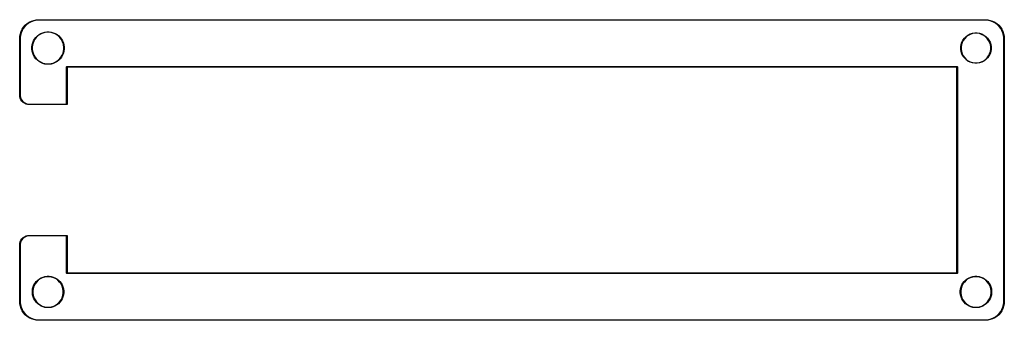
# Model space of a CAD drawing. Extents: x 2.03 to 6.16, y -3.19 to -1.93.
import ezdxf

# ---------------------------------------------------------------- set-up
doc = ezdxf.new("R2010")
doc.units = 0
doc.header["$MEASUREMENT"] = 0
doc.layers.add('BLACK', color=7, linetype='CONTINUOUS')

msp = doc.modelspace()

# ---------------------------------------------------------------- linework, layer by layer
at = {"layer": 'BLACK', "linetype": 'CONTINUOUS'}
for p, q in [((2.0577, -1.9456), (2.0664, -1.9398)), ((2.0718, -1.9389), (2.0629, -1.944)), ((2.0664, -1.9398), (2.0757, -1.9352)), ((2.0812, -1.935), (2.0718, -1.9389)), ((2.0757, -1.9352), (2.0856, -1.9318)), ((2.091, -1.9324), (2.0812, -1.935)), ((2.0856, -1.9318), (2.0958, -1.9298)), ((2.1011, -1.9311), (2.091, -1.9324)), ((2.0958, -1.9298), (2.1062, -1.9291)), ((2.1062, -1.9311), (2.1011, -1.9311)), ((2.1062, -1.9291), (6.0826, -1.9291)), ((6.0826, -1.9311), (2.1062, -1.9311)), ((6.0826, -1.9291), (6.093, -1.9298)), ((6.0877, -1.9311), (6.0826, -1.9311)), ((6.0978, -1.9324), (6.0877, -1.9311)), ((6.093, -1.9298), (6.1032, -1.9318)), ((6.1076, -1.935), (6.0978, -1.9324)), ((6.1032, -1.9318), (6.1131, -1.9352)), ((6.1171, -1.9389), (6.1076, -1.935)), ((6.1131, -1.9352), (6.1225, -1.9398)), ((6.1259, -1.944), (6.1171, -1.9389)), ((6.1225, -1.9398), (6.1311, -1.9456)), ((2.0292, -1.9882), (2.0326, -1.9783)), ((2.0324, -1.9838), (2.0298, -1.9936)), ((2.0363, -1.9744), (2.0324, -1.9838)), ((2.0326, -1.9783), (2.0372, -1.969)), ((2.0414, -1.9655), (2.0363, -1.9744)), ((2.0372, -1.969), (2.043, -1.9603)), ((2.0476, -1.9574), (2.0414, -1.9655)), ((2.043, -1.9603), (2.0498, -1.9524)), ((2.0548, -1.9502), (2.0476, -1.9574)), ((2.0498, -1.9524), (2.0577, -1.9456)), ((2.0629, -1.944), (2.0548, -1.9502)), ((2.1154, -1.987), (2.1236, -1.9836)), ((2.1236, -1.9836), (2.1323, -1.9812)), ((2.1326, -1.983), (2.1242, -1.9853)), ((2.1323, -1.9812), (2.1411, -1.9801)), ((2.1412, -1.9819), (2.1326, -1.983)), ((2.1411, -1.9801), (2.1501, -1.9801)), ((2.1499, -1.9819), (2.1412, -1.9819)), ((2.1586, -1.983), (2.1499, -1.9819)), ((2.1501, -1.9801), (2.1589, -1.9812)), ((2.1669, -1.9853), (2.1586, -1.983)), ((2.1589, -1.9812), (2.1675, -1.9836)), ((2.1675, -1.9836), (2.1758, -1.987)), ((6.0283, -1.986), (6.0382, -1.9844)), ((6.0382, -1.9844), (6.0482, -1.9844)), ((6.0482, -1.9844), (6.0582, -1.986)), ((6.134, -1.9502), (6.1259, -1.944)), ((6.1311, -1.9456), (6.139, -1.9524)), ((6.1412, -1.9574), (6.134, -1.9502)), ((6.139, -1.9524), (6.1458, -1.9603)), ((6.1474, -1.9655), (6.1412, -1.9574)), ((6.1458, -1.9603), (6.1516, -1.969)), ((6.1525, -1.9744), (6.1474, -1.9655)), ((6.1516, -1.969), (6.1563, -1.9783)), ((6.1564, -1.9838), (6.1525, -1.9744)), ((6.1563, -1.9783), (6.1596, -1.9882)), ((6.159, -1.9936), (6.1564, -1.9838)), ((2.0265, -2.0088), (2.0272, -1.9984)), ((2.0265, -2.245), (2.0265, -2.0088)), ((2.0272, -1.9984), (2.0292, -1.9882)), ((2.0298, -1.9936), (2.0285, -2.0037)), ((2.0285, -2.0037), (2.0285, -2.0088)), ((2.0285, -2.0088), (2.0285, -2.245)), ((2.0786, -2.0349), (2.081, -2.0262)), ((2.081, -2.0262), (2.0844, -2.018)), ((2.086, -2.0188), (2.0827, -2.0268)), ((2.0844, -2.018), (2.0888, -2.0103)), ((2.0904, -2.0113), (2.086, -2.0188)), ((2.0888, -2.0103), (2.0943, -2.0032)), ((2.0956, -2.0044), (2.0904, -2.0113)), ((2.0943, -2.0032), (2.1006, -1.9969)), ((2.1018, -1.9982), (2.0956, -2.0044)), ((2.1006, -1.9969), (2.1077, -1.9914)), ((2.1087, -1.993), (2.1018, -1.9982)), ((2.1077, -1.9914), (2.1154, -1.987)), ((2.1162, -1.9886), (2.1087, -1.993)), ((2.1242, -1.9853), (2.1162, -1.9886)), ((2.175, -1.9886), (2.1669, -1.9853)), ((2.1825, -1.993), (2.175, -1.9886)), ((2.1758, -1.987), (2.1835, -1.9914)), ((2.1894, -1.9982), (2.1825, -1.993)), ((2.1835, -1.9914), (2.1906, -1.9969)), ((2.1955, -2.0044), (2.1894, -1.9982)), ((2.1906, -1.9969), (2.1969, -2.0032)), ((2.2008, -2.0113), (2.1955, -2.0044)), ((2.1969, -2.0032), (2.2023, -2.0103)), ((2.2052, -2.0188), (2.2008, -2.0113)), ((2.2023, -2.0103), (2.2068, -2.018)), ((2.2085, -2.0268), (2.2052, -2.0188)), ((2.2068, -2.018), (2.2102, -2.0262)), ((2.2102, -2.0262), (2.2125, -2.0349)), ((5.981, -2.0333), (5.9841, -2.0237)), ((5.9858, -2.0244), (5.9827, -2.0337)), ((5.9841, -2.0237), (5.9887, -2.0148)), ((5.9902, -2.0157), (5.9858, -2.0244)), ((5.9887, -2.0148), (5.9946, -2.0066)), ((5.9959, -2.0078), (5.9902, -2.0157)), ((5.9946, -2.0066), (6.0017, -1.9995)), ((6.0028, -2.0009), (5.9959, -2.0078)), ((6.0017, -1.9995), (6.0098, -1.9936)), ((6.0107, -1.9952), (6.0028, -2.0009)), ((6.0098, -1.9936), (6.0187, -1.9891)), ((6.0194, -1.9907), (6.0107, -1.9952)), ((6.0187, -1.9891), (6.0283, -1.986)), ((6.0287, -1.9877), (6.0194, -1.9907)), ((6.0383, -1.9862), (6.0287, -1.9877)), ((6.0481, -1.9862), (6.0383, -1.9862)), ((6.0577, -1.9877), (6.0481, -1.9862)), ((6.067, -1.9907), (6.0577, -1.9877)), ((6.0582, -1.986), (6.0677, -1.9891)), ((6.0757, -1.9952), (6.067, -1.9907)), ((6.0677, -1.9891), (6.0767, -1.9936)), ((6.0836, -2.0009), (6.0757, -1.9952)), ((6.0767, -1.9936), (6.0848, -1.9995)), ((6.0905, -2.0078), (6.0836, -2.0009)), ((6.0848, -1.9995), (6.0919, -2.0066)), ((6.0963, -2.0157), (6.0905, -2.0078)), ((6.0919, -2.0066), (6.0978, -2.0148)), ((6.1007, -2.0244), (6.0963, -2.0157)), ((6.0978, -2.0148), (6.1023, -2.0237)), ((6.1037, -2.0337), (6.1007, -2.0244)), ((6.1023, -2.0237), (6.1054, -2.0333)), ((6.1604, -2.0037), (6.159, -1.9936)), ((6.1596, -1.9882), (6.1616, -1.9984)), ((6.1604, -2.0088), (6.1604, -2.0037)), ((6.1604, -3.1112), (6.1604, -2.0088)), ((6.1616, -1.9984), (6.1623, -2.0088)), ((6.1623, -2.0088), (6.1623, -3.1112)), ((2.0775, -2.0437), (2.0786, -2.0349)), ((2.0775, -2.0438), (2.0775, -2.0437)), ((2.0775, -2.0527), (2.0775, -2.0438)), ((2.0786, -2.0615), (2.0775, -2.0527)), ((2.081, -2.0701), (2.0786, -2.0615)), ((2.0804, -2.0352), (2.0793, -2.0438)), ((2.0793, -2.0438), (2.0793, -2.0525)), ((2.0793, -2.0525), (2.0804, -2.0611)), ((2.0827, -2.0268), (2.0804, -2.0352)), ((2.0804, -2.0611), (2.0827, -2.0695)), ((2.2107, -2.0352), (2.2085, -2.0268)), ((2.2085, -2.0695), (2.2107, -2.0611)), ((2.2125, -2.0615), (2.2102, -2.0701)), ((2.2119, -2.0438), (2.2107, -2.0352)), ((2.2107, -2.0611), (2.2119, -2.0525)), ((2.2119, -2.0525), (2.2119, -2.0438)), ((2.2125, -2.0349), (2.2137, -2.0437)), ((2.2137, -2.0527), (2.2125, -2.0615)), ((2.2137, -2.0437), (2.2137, -2.0527)), ((5.9794, -2.0432), (5.981, -2.0333)), ((5.9794, -2.0433), (5.9794, -2.0432)), ((5.9794, -2.0532), (5.9794, -2.0433)), ((5.981, -2.0631), (5.9794, -2.0532)), ((5.9841, -2.0727), (5.981, -2.0631)), ((5.9827, -2.0337), (5.9812, -2.0433)), ((5.9812, -2.0433), (5.9812, -2.0531)), ((5.9812, -2.0531), (5.9827, -2.0627)), ((5.9827, -2.0627), (5.9858, -2.072)), ((6.1007, -2.072), (6.1037, -2.0627)), ((6.1054, -2.0631), (6.1023, -2.0727)), ((6.1052, -2.0433), (6.1037, -2.0337)), ((6.1037, -2.0627), (6.1052, -2.0531)), ((6.1052, -2.0531), (6.1052, -2.0433)), ((6.1054, -2.0333), (6.107, -2.0432)), ((6.107, -2.0532), (6.1054, -2.0631)), ((6.107, -2.0432), (6.107, -2.0532)), ((2.0844, -2.0784), (2.081, -2.0701)), ((2.0827, -2.0695), (2.086, -2.0776)), ((2.0888, -2.0861), (2.0844, -2.0784)), ((2.086, -2.0776), (2.0904, -2.0851)), ((2.0943, -2.0932), (2.0888, -2.0861)), ((2.0904, -2.0851), (2.0956, -2.092)), ((2.1006, -2.0995), (2.0943, -2.0932)), ((2.0956, -2.092), (2.1018, -2.0981)), ((2.1077, -2.1049), (2.1006, -2.0995)), ((2.1018, -2.0981), (2.1087, -2.1034)), ((2.1154, -2.1094), (2.1077, -2.1049)), ((2.1087, -2.1034), (2.1162, -2.1078)), ((2.1162, -2.1078), (2.1242, -2.1111)), ((2.1669, -2.1111), (2.175, -2.1078)), ((2.175, -2.1078), (2.1825, -2.1034)), ((2.1835, -2.1049), (2.1758, -2.1094)), ((2.1825, -2.1034), (2.1894, -2.0981)), ((2.1906, -2.0995), (2.1835, -2.1049)), ((2.1894, -2.0981), (2.1955, -2.092)), ((2.1969, -2.0932), (2.1906, -2.0995)), ((2.1955, -2.092), (2.2008, -2.0851)), ((2.2023, -2.0861), (2.1969, -2.0932)), ((2.2008, -2.0851), (2.2052, -2.0776)), ((2.2068, -2.0784), (2.2023, -2.0861)), ((2.2052, -2.0776), (2.2085, -2.0695)), ((2.2102, -2.0701), (2.2068, -2.0784)), ((5.9887, -2.0816), (5.9841, -2.0727)), ((5.9858, -2.072), (5.9902, -2.0807)), ((5.9946, -2.0897), (5.9887, -2.0816)), ((5.9902, -2.0807), (5.9959, -2.0886)), ((6.0017, -2.0968), (5.9946, -2.0897)), ((5.9959, -2.0886), (6.0028, -2.0955)), ((6.0098, -2.1027), (6.0017, -2.0968)), ((6.0028, -2.0955), (6.0107, -2.1012)), ((6.0187, -2.1073), (6.0098, -2.1027)), ((6.0107, -2.1012), (6.0194, -2.1057)), ((6.0283, -2.1104), (6.0187, -2.1073)), ((6.0194, -2.1057), (6.0287, -2.1087)), ((6.0287, -2.1087), (6.0383, -2.1102)), ((6.0481, -2.1102), (6.0577, -2.1087)), ((6.0577, -2.1087), (6.067, -2.1057)), ((6.0677, -2.1073), (6.0582, -2.1104)), ((6.067, -2.1057), (6.0757, -2.1012)), ((6.0767, -2.1027), (6.0677, -2.1073)), ((6.0757, -2.1012), (6.0836, -2.0955)), ((6.0848, -2.0968), (6.0767, -2.1027)), ((6.0836, -2.0955), (6.0905, -2.0886)), ((6.0919, -2.0897), (6.0848, -2.0968)), ((6.0905, -2.0886), (6.0963, -2.0807)), ((6.0978, -2.0816), (6.0919, -2.0897)), ((6.0963, -2.0807), (6.1007, -2.072)), ((6.1023, -2.0727), (6.0978, -2.0816)), ((2.1236, -2.1128), (2.1154, -2.1094)), ((2.1323, -2.1151), (2.1236, -2.1128)), ((2.1242, -2.1111), (2.1326, -2.1133)), ((2.1411, -2.1163), (2.1323, -2.1151)), ((2.1326, -2.1133), (2.1412, -2.1145)), ((2.1501, -2.1163), (2.1411, -2.1163)), ((2.1412, -2.1145), (2.1499, -2.1145)), ((2.1499, -2.1145), (2.1586, -2.1133)), ((2.1589, -2.1151), (2.1501, -2.1163)), ((2.1586, -2.1133), (2.1669, -2.1111)), ((2.1675, -2.1128), (2.1589, -2.1151)), ((2.1758, -2.1094), (2.1675, -2.1128)), ((2.2233, -2.1269), (2.2234, -2.1266)), ((2.2233, -2.2834), (2.2233, -2.1269)), ((2.2234, -2.1266), (2.224, -2.126)), ((2.224, -2.126), (2.2243, -2.1259)), ((2.2243, -2.1259), (5.9645, -2.1259)), ((5.9635, -2.1279), (2.2253, -2.1279)), ((2.2253, -2.1279), (2.2253, -2.2844)), ((5.9635, -2.9921), (5.9635, -2.1279)), ((5.9645, -2.1259), (5.9649, -2.126)), ((5.9649, -2.126), (5.9654, -2.1266)), ((5.9654, -2.1266), (5.9655, -2.1269)), ((5.9655, -2.1269), (5.9655, -2.9931)), ((6.0382, -2.112), (6.0283, -2.1104)), ((6.0482, -2.112), (6.0382, -2.112)), ((6.0383, -2.1102), (6.0481, -2.1102)), ((6.0582, -2.1104), (6.0482, -2.112)), ((2.0271, -2.252), (2.0265, -2.245)), ((2.0289, -2.2588), (2.0271, -2.252)), ((2.0285, -2.245), (2.0285, -2.2484)), ((2.0285, -2.2484), (2.0296, -2.255)), ((2.0319, -2.2652), (2.0289, -2.2588)), ((2.0296, -2.255), (2.0319, -2.2613)), ((2.0319, -2.2613), (2.0353, -2.2671)), ((2.0359, -2.271), (2.0319, -2.2652)), ((2.0353, -2.2671), (2.0396, -2.2723)), ((2.0409, -2.276), (2.0359, -2.271)), ((2.0396, -2.2723), (2.0447, -2.2766)), ((2.0467, -2.28), (2.0409, -2.276)), ((2.0447, -2.2766), (2.0506, -2.28)), ((2.053, -2.283), (2.0467, -2.28)), ((2.0506, -2.28), (2.0569, -2.2823)), ((2.0598, -2.2848), (2.053, -2.283)), ((2.0569, -2.2823), (2.0635, -2.2834)), ((2.0669, -2.2854), (2.0598, -2.2848)), ((2.0635, -2.2834), (2.0669, -2.2834)), ((2.0669, -2.2834), (2.2233, -2.2834)), ((2.2243, -2.2854), (2.0669, -2.2854)), ((2.2247, -2.2853), (2.2243, -2.2854)), ((2.2252, -2.2848), (2.2247, -2.2853)), ((2.2253, -2.2844), (2.2252, -2.2848)), ((2.0319, -2.8548), (2.0359, -2.849)), ((2.0353, -2.8529), (2.0319, -2.8587)), ((2.0396, -2.8477), (2.0353, -2.8529)), ((2.0359, -2.849), (2.0409, -2.844)), ((2.0447, -2.8434), (2.0396, -2.8477)), ((2.0409, -2.844), (2.0467, -2.84)), ((2.0506, -2.84), (2.0447, -2.8434)), ((2.0467, -2.84), (2.053, -2.837)), ((2.0569, -2.8377), (2.0506, -2.84)), ((2.053, -2.837), (2.0598, -2.8352)), ((2.0635, -2.8366), (2.0569, -2.8377)), ((2.0598, -2.8352), (2.0669, -2.8346)), ((2.0669, -2.8366), (2.0635, -2.8366)), ((2.0669, -2.8346), (2.2243, -2.8346)), ((2.2233, -2.8366), (2.0669, -2.8366)), ((2.2233, -2.9931), (2.2233, -2.8366)), ((2.2243, -2.8346), (2.2247, -2.8347)), ((2.2247, -2.8347), (2.2252, -2.8352)), ((2.2252, -2.8352), (2.2253, -2.8356)), ((2.2253, -2.8356), (2.2253, -2.9921)), ((2.0265, -2.875), (2.0271, -2.868)), ((2.0265, -3.1112), (2.0265, -2.875)), ((2.0271, -2.868), (2.0289, -2.8612)), ((2.0296, -2.865), (2.0285, -2.8716)), ((2.0285, -2.8716), (2.0285, -2.875)), ((2.0285, -2.875), (2.0285, -3.1112)), ((2.0289, -2.8612), (2.0319, -2.8548)), ((2.0319, -2.8587), (2.0296, -2.865)), ((2.1021, -3.0223), (2.109, -3.017)), ((2.1121, -3.0171), (2.1039, -3.023)), ((2.109, -3.017), (2.1164, -3.0127)), ((2.121, -3.0125), (2.1121, -3.0171)), ((2.1164, -3.0127), (2.1244, -3.0094)), ((2.1306, -3.0094), (2.121, -3.0125)), ((2.1244, -3.0094), (2.1327, -3.0072)), ((2.1406, -3.0079), (2.1306, -3.0094)), ((2.1327, -3.0072), (2.1413, -3.006)), ((2.1506, -3.0079), (2.1406, -3.0079)), ((2.1413, -3.006), (2.1499, -3.006)), ((2.1499, -3.006), (2.1584, -3.0072)), ((2.1606, -3.0094), (2.1506, -3.0079)), ((2.1584, -3.0072), (2.1668, -3.0094)), ((2.1701, -3.0125), (2.1606, -3.0094)), ((2.1668, -3.0094), (2.1747, -3.0127)), ((2.1791, -3.0171), (2.1701, -3.0125)), ((2.1747, -3.0127), (2.1822, -3.017)), ((2.1872, -3.023), (2.1791, -3.0171)), ((2.1822, -3.017), (2.1891, -3.0223)), ((2.2234, -2.9934), (2.2233, -2.9931)), ((2.224, -2.994), (2.2234, -2.9934)), ((2.2243, -2.9941), (2.224, -2.994)), ((5.9645, -2.9941), (2.2243, -2.9941)), ((2.2253, -2.9921), (5.9635, -2.9921)), ((5.9649, -2.994), (5.9645, -2.9941)), ((5.9654, -2.9934), (5.9649, -2.994)), ((5.9655, -2.9931), (5.9654, -2.9934)), ((5.9998, -3.0223), (6.0066, -3.017)), ((6.0097, -3.0171), (6.0016, -3.023)), ((6.0066, -3.017), (6.0141, -3.0127)), ((6.0187, -3.0125), (6.0097, -3.0171)), ((6.0141, -3.0127), (6.022, -3.0094)), ((6.0283, -3.0094), (6.0187, -3.0125)), ((6.022, -3.0094), (6.0304, -3.0072)), ((6.0382, -3.0079), (6.0283, -3.0094)), ((6.0304, -3.0072), (6.0389, -3.006)), ((6.0483, -3.0079), (6.0382, -3.0079)), ((6.0389, -3.006), (6.0475, -3.006)), ((6.0475, -3.006), (6.0561, -3.0072)), ((6.0582, -3.0094), (6.0483, -3.0079)), ((6.0561, -3.0072), (6.0644, -3.0094)), ((6.0678, -3.0125), (6.0582, -3.0094)), ((6.0644, -3.0094), (6.0724, -3.0127)), ((6.0767, -3.0171), (6.0678, -3.0125)), ((6.0724, -3.0127), (6.0798, -3.017)), ((6.0849, -3.023), (6.0767, -3.0171)), ((6.0798, -3.017), (6.0867, -3.0223)), ((2.0799, -3.0668), (2.0809, -3.059)), ((2.0809, -3.059), (2.0832, -3.0506)), ((2.0832, -3.0568), (2.0816, -3.0668)), ((2.0832, -3.0506), (2.0865, -3.0427)), ((2.0863, -3.0473), (2.0832, -3.0568)), ((2.0909, -3.0383), (2.0863, -3.0473)), ((2.0865, -3.0427), (2.0908, -3.0352)), ((2.0908, -3.0352), (2.096, -3.0284)), ((2.0968, -3.0302), (2.0909, -3.0383)), ((2.096, -3.0284), (2.1021, -3.0223)), ((2.1039, -3.023), (2.0968, -3.0302)), ((2.1944, -3.0302), (2.1872, -3.023)), ((2.1891, -3.0223), (2.1951, -3.0284)), ((2.2003, -3.0383), (2.1944, -3.0302)), ((2.1951, -3.0284), (2.2004, -3.0352)), ((2.2049, -3.0473), (2.2003, -3.0383)), ((2.2004, -3.0352), (2.2047, -3.0427)), ((2.2047, -3.0427), (2.208, -3.0506)), ((2.208, -3.0568), (2.2049, -3.0473)), ((2.208, -3.0506), (2.2102, -3.059)), ((2.2095, -3.0668), (2.208, -3.0568)), ((2.2102, -3.059), (2.2114, -3.0675)), ((5.9775, -3.0668), (5.9786, -3.059)), ((5.9786, -3.059), (5.9808, -3.0506)), ((5.9809, -3.0568), (5.9793, -3.0668)), ((5.9808, -3.0506), (5.9841, -3.0427)), ((5.984, -3.0473), (5.9809, -3.0568)), ((5.9885, -3.0383), (5.984, -3.0473)), ((5.9841, -3.0427), (5.9884, -3.0352)), ((5.9884, -3.0352), (5.9937, -3.0284)), ((5.9945, -3.0302), (5.9885, -3.0383)), ((5.9937, -3.0284), (5.9998, -3.0223)), ((6.0016, -3.023), (5.9945, -3.0302)), ((6.092, -3.0302), (6.0849, -3.023)), ((6.0867, -3.0223), (6.0928, -3.0284)), ((6.0979, -3.0383), (6.092, -3.0302)), ((6.0928, -3.0284), (6.098, -3.0352)), ((6.1025, -3.0473), (6.0979, -3.0383)), ((6.098, -3.0352), (6.1023, -3.0427)), ((6.1023, -3.0427), (6.1056, -3.0506)), ((6.1056, -3.0568), (6.1025, -3.0473)), ((6.1056, -3.0506), (6.1079, -3.059)), ((6.1072, -3.0668), (6.1056, -3.0568)), ((6.1079, -3.059), (6.109, -3.0675)), ((2.0798, -3.0675), (2.0799, -3.0668)), ((2.0798, -3.0761), (2.0798, -3.0675)), ((2.0809, -3.0847), (2.0798, -3.0761)), ((2.0832, -3.093), (2.0809, -3.0847)), ((2.0816, -3.0668), (2.0816, -3.0768)), ((2.0816, -3.0768), (2.0832, -3.0868)), ((2.0832, -3.0868), (2.0863, -3.0964)), ((2.0865, -3.101), (2.0832, -3.093)), ((2.0863, -3.0964), (2.0909, -3.1053)), ((2.0908, -3.1084), (2.0865, -3.101)), ((2.2003, -3.1053), (2.2049, -3.0964)), ((2.2047, -3.101), (2.2004, -3.1084)), ((2.208, -3.093), (2.2047, -3.101)), ((2.2049, -3.0964), (2.208, -3.0868)), ((2.208, -3.0868), (2.2095, -3.0768)), ((2.2102, -3.0847), (2.208, -3.093)), ((2.2095, -3.0768), (2.2095, -3.0668)), ((2.2114, -3.0761), (2.2102, -3.0847)), ((2.2114, -3.0675), (2.2114, -3.0761)), ((5.9775, -3.0675), (5.9775, -3.0668)), ((5.9775, -3.0761), (5.9775, -3.0675)), ((5.9786, -3.0847), (5.9775, -3.0761)), ((5.9808, -3.093), (5.9786, -3.0847)), ((5.9793, -3.0668), (5.9793, -3.0768)), ((5.9793, -3.0768), (5.9809, -3.0868)), ((5.9841, -3.101), (5.9808, -3.093)), ((5.9809, -3.0868), (5.984, -3.0964)), ((5.984, -3.0964), (5.9885, -3.1053)), ((5.9884, -3.1084), (5.9841, -3.101)), ((6.0979, -3.1053), (6.1025, -3.0964)), ((6.1023, -3.101), (6.098, -3.1084)), ((6.1056, -3.093), (6.1023, -3.101)), ((6.1025, -3.0964), (6.1056, -3.0868)), ((6.1056, -3.0868), (6.1072, -3.0768)), ((6.1079, -3.0847), (6.1056, -3.093)), ((6.1072, -3.0768), (6.1072, -3.0668)), ((6.109, -3.0761), (6.1079, -3.0847)), ((6.109, -3.0675), (6.109, -3.0761)), ((2.0272, -3.1216), (2.0265, -3.1112)), ((2.0292, -3.1318), (2.0272, -3.1216)), ((2.0285, -3.1112), (2.0285, -3.1163)), ((2.0285, -3.1163), (2.0298, -3.1264)), ((2.0326, -3.1417), (2.0292, -3.1318)), ((2.0298, -3.1264), (2.0324, -3.1362)), ((2.0324, -3.1362), (2.0363, -3.1456)), ((2.0372, -3.151), (2.0326, -3.1417)), ((2.096, -3.1153), (2.0908, -3.1084)), ((2.0909, -3.1053), (2.0968, -3.1135)), ((2.1021, -3.1214), (2.096, -3.1153)), ((2.0968, -3.1135), (2.1039, -3.1206)), ((2.109, -3.1266), (2.1021, -3.1214)), ((2.1039, -3.1206), (2.1121, -3.1265)), ((2.1164, -3.1309), (2.109, -3.1266)), ((2.1121, -3.1265), (2.121, -3.1311)), ((2.1244, -3.1342), (2.1164, -3.1309)), ((2.121, -3.1311), (2.1306, -3.1342)), ((2.1327, -3.1365), (2.1244, -3.1342)), ((2.1306, -3.1342), (2.1406, -3.1358)), ((2.1413, -3.1376), (2.1327, -3.1365)), ((2.1406, -3.1358), (2.1506, -3.1358)), ((2.1499, -3.1376), (2.1413, -3.1376)), ((2.1584, -3.1365), (2.1499, -3.1376)), ((2.1506, -3.1358), (2.1606, -3.1342)), ((2.1668, -3.1342), (2.1584, -3.1365)), ((2.1606, -3.1342), (2.1701, -3.1311)), ((2.1747, -3.1309), (2.1668, -3.1342)), ((2.1701, -3.1311), (2.1791, -3.1265)), ((2.1822, -3.1266), (2.1747, -3.1309)), ((2.1791, -3.1265), (2.1872, -3.1206)), ((2.1891, -3.1214), (2.1822, -3.1266)), ((2.1872, -3.1206), (2.1944, -3.1135)), ((2.1951, -3.1153), (2.1891, -3.1214)), ((2.1944, -3.1135), (2.2003, -3.1053)), ((2.2004, -3.1084), (2.1951, -3.1153)), ((5.9937, -3.1153), (5.9884, -3.1084)), ((5.9885, -3.1053), (5.9945, -3.1135)), ((5.9998, -3.1214), (5.9937, -3.1153)), ((5.9945, -3.1135), (6.0016, -3.1206)), ((6.0066, -3.1266), (5.9998, -3.1214)), ((6.0016, -3.1206), (6.0097, -3.1265)), ((6.0141, -3.1309), (6.0066, -3.1266)), ((6.0097, -3.1265), (6.0187, -3.1311)), ((6.022, -3.1342), (6.0141, -3.1309)), ((6.0187, -3.1311), (6.0283, -3.1342)), ((6.0304, -3.1365), (6.022, -3.1342)), ((6.0283, -3.1342), (6.0382, -3.1358)), ((6.0389, -3.1376), (6.0304, -3.1365)), ((6.0382, -3.1358), (6.0483, -3.1358)), ((6.0475, -3.1376), (6.0389, -3.1376)), ((6.0561, -3.1365), (6.0475, -3.1376)), ((6.0483, -3.1358), (6.0582, -3.1342)), ((6.0644, -3.1342), (6.0561, -3.1365)), ((6.0582, -3.1342), (6.0678, -3.1311)), ((6.0724, -3.1309), (6.0644, -3.1342)), ((6.0678, -3.1311), (6.0767, -3.1265)), ((6.0798, -3.1266), (6.0724, -3.1309)), ((6.0767, -3.1265), (6.0849, -3.1206)), ((6.0867, -3.1214), (6.0798, -3.1266)), ((6.0849, -3.1206), (6.092, -3.1135)), ((6.0928, -3.1153), (6.0867, -3.1214)), ((6.092, -3.1135), (6.0979, -3.1053)), ((6.098, -3.1084), (6.0928, -3.1153)), ((6.1563, -3.1417), (6.1516, -3.151)), ((6.1525, -3.1456), (6.1564, -3.1362)), ((6.1596, -3.1318), (6.1563, -3.1417)), ((6.1564, -3.1362), (6.159, -3.1264)), ((6.159, -3.1264), (6.1604, -3.1163)), ((6.1616, -3.1216), (6.1596, -3.1318)), ((6.1604, -3.1163), (6.1604, -3.1112)), ((6.1623, -3.1112), (6.1616, -3.1216)), ((2.0363, -3.1456), (2.0414, -3.1545)), ((2.043, -3.1597), (2.0372, -3.151)), ((2.0414, -3.1545), (2.0476, -3.1626)), ((2.0498, -3.1676), (2.043, -3.1597)), ((2.0476, -3.1626), (2.0548, -3.1698)), ((2.0577, -3.1744), (2.0498, -3.1676)), ((2.0548, -3.1698), (2.0629, -3.176)), ((2.0664, -3.1802), (2.0577, -3.1744)), ((2.0629, -3.176), (2.0718, -3.1811)), ((2.0757, -3.1848), (2.0664, -3.1802)), ((2.0718, -3.1811), (2.0812, -3.185)), ((6.1076, -3.185), (6.1171, -3.1811)), ((6.1225, -3.1802), (6.1131, -3.1848)), ((6.1171, -3.1811), (6.1259, -3.176)), ((6.1311, -3.1744), (6.1225, -3.1802)), ((6.1259, -3.176), (6.134, -3.1698)), ((6.139, -3.1676), (6.1311, -3.1744)), ((6.134, -3.1698), (6.1412, -3.1626)), ((6.1458, -3.1597), (6.139, -3.1676)), ((6.1412, -3.1626), (6.1474, -3.1545)), ((6.1516, -3.151), (6.1458, -3.1597)), ((6.1474, -3.1545), (6.1525, -3.1456)), ((2.0856, -3.1882), (2.0757, -3.1848)), ((2.0812, -3.185), (2.091, -3.1876)), ((2.0958, -3.1902), (2.0856, -3.1882)), ((2.091, -3.1876), (2.1011, -3.1889)), ((2.1062, -3.1909), (2.0958, -3.1902)), ((2.1011, -3.1889), (2.1062, -3.1889)), ((2.1062, -3.1889), (6.0826, -3.1889)), ((6.0826, -3.1909), (2.1062, -3.1909)), ((6.0826, -3.1889), (6.0877, -3.1889)), ((6.093, -3.1902), (6.0826, -3.1909)), ((6.0877, -3.1889), (6.0978, -3.1876)), ((6.1032, -3.1882), (6.093, -3.1902)), ((6.0978, -3.1876), (6.1076, -3.185)), ((6.1131, -3.1848), (6.1032, -3.1882))]:
    msp.add_line(p, q, dxfattribs=at)

doc.saveas('drawing.dxf')
